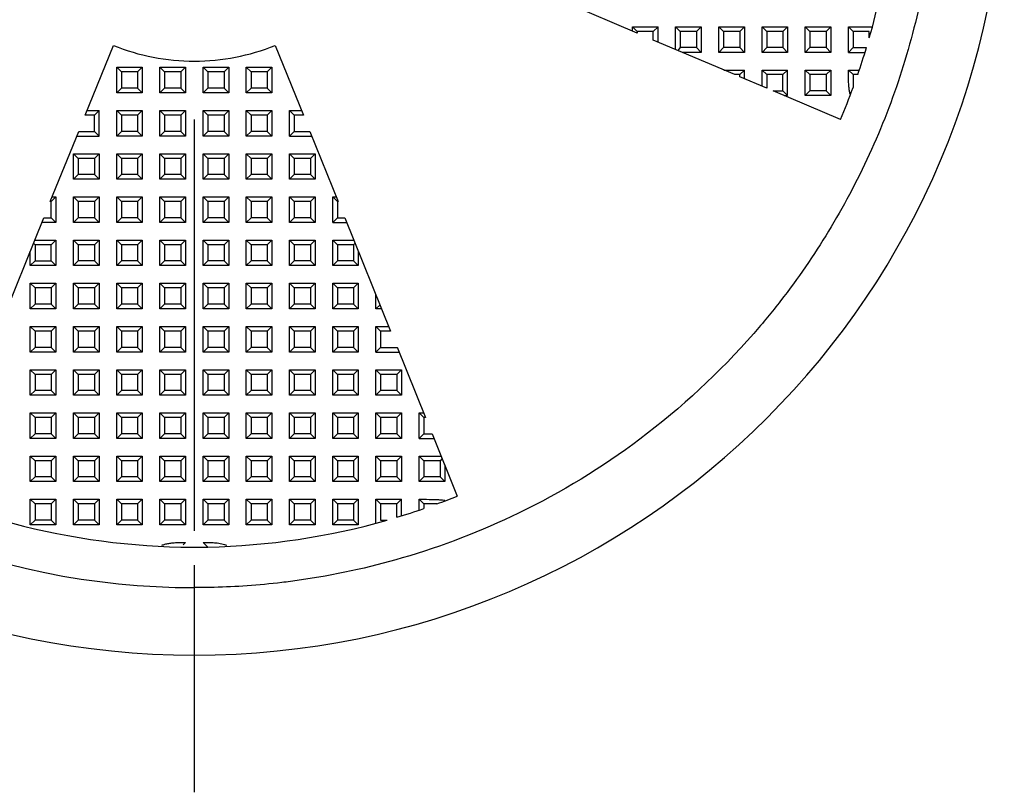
# Model space of a CAD drawing. Header units: millimetres. Extents: x 3 to 137, y 3 to 105.
# Tile 5 of 16: x 51 to 70, y 39 to 54. Entities that reach past the tile are written whole.
import ezdxf

# ---------------------------------------------------------------- set-up
doc = ezdxf.new("R2010")
doc.units = ezdxf.units.MM
doc.header["$LTSCALE"] = 0.5
doc.linetypes.add('SLD-Center', pattern=[19.05, 15.24, -1.27, 1.27, -1.27])
doc.linetypes.add('SLD-Solid', pattern=[0])
doc.layers.add('CENTER', color=40, linetype='SLD-Center')
doc.layers.add('DIMENSIONS', color=140, linetype='SLD-Solid', lineweight=25)
doc.styles.add('SLDTEXTSTYLE0', font='VERDANA.TTF')
doc.dimstyles.new('SLDDIMSTYLE0', dxfattribs={"dimtxt": 1.079004, "dimasz": 1.651, "dimexe": 0, "dimexo": 0.0625, "dimgap": 0.269751, "dimtad": 0, "dimtih": 1, "dimtoh": 1, "dimrnd": 1e-09, "dimzin": 4, "dimdsep": 46, "dimtxsty": 'SLDTEXTSTYLE0', "dimsah": 1, "dimcen": 0, "dimadec": 0, "dimazin": 1, "dimtfac": 1, "dimtofl": 0, "dimtmove": 0, "dimatfit": 3, "dimfxl": 0, "dimfrac": 2, "dimtolj": 1, "dimtzin": 12, "dimarcsym": 0})

# ---------------------------------------------------------------- blocks, each defined once
blk = doc.blocks.new('_D')
at = {"layer": 'DIMENSIONS'}
for p, q in [((41.116, 76.73), (40.754, 76.73)), ((40.754, 76.73), (40.754, 75.015)), ((44.323, 76.73), (44.685, 76.73)), ((44.685, 76.73), (44.685, 75.015)), ((48.312, 76.73), (45.137, 76.73)), ((50.091, 71.049), (48.312, 76.73)), ((40.754, 75.015), (41.116, 75.015)), ((44.685, 75.015), (44.323, 75.015))]:
    blk.add_line(p, q, dxfattribs=at)
blk.add_arc((54.572, 56.735), 15, 92.4241, 113.4243, dxfattribs=at)
blk.add_solid([(50.091, 71.049), (49.84, 72.701), (49.355, 72.549)], dxfattribs=at)
at = {"layer": 'DIMENSIONS', "char_height": 1.0583, "attachment_point": 1, "style": 'SLDTEXTSTYLE0'}
for s, insert in [('%%c', (40.302, 78.315)), ('30.0', (41.931, 78.315)), ('1.18', (41.116, 76.359))]:
    blk.add_mtext(s, dxfattribs=dict(at, insert=insert))
blk = doc.blocks.new('SW_CENTERMARKSYMBOL_0')
at = {"layer": 'CENTER', "color": 0}
blk.add_line((0, -5.08), (0, -17.54), dxfattribs=at)

msp = doc.modelspace()

# ---------------------------------------------------------------- linework, layer by layer
for p, q in [((62.772, 53.254), (61.472, 53.806)), ((62.685, 53.371), (63.159, 53.371)), ((62.685, 53.291), (62.685, 53.371)), ((62.685, 53.371), (62.772, 53.285)), ((62.772, 53.285), (62.772, 53.254)), ((63.072, 53.285), (62.772, 53.285)), ((63.159, 53.371), (63.072, 53.285)), ((63.072, 53.126), (63.072, 53.285)), ((63.159, 53.09), (63.159, 53.371)), ((63.485, 53.371), (63.959, 53.371)), ((63.485, 52.951), (63.485, 53.371)), ((63.485, 53.371), (63.572, 53.285)), ((63.872, 53.285), (63.572, 53.285)), ((63.572, 53.285), (63.572, 52.985)), ((63.959, 53.371), (63.872, 53.285)), ((63.872, 53.285), (63.872, 52.985)), ((63.959, 53.371), (63.959, 52.898)), ((64.285, 53.371), (64.759, 53.371)), ((64.285, 52.898), (64.285, 53.371)), ((64.372, 53.285), (64.285, 53.371)), ((64.372, 53.285), (64.372, 52.985)), ((64.672, 53.285), (64.372, 53.285)), ((64.759, 53.371), (64.672, 53.285)), ((64.672, 53.285), (64.672, 52.985)), ((64.759, 53.371), (64.759, 52.898)), ((65.085, 53.371), (65.559, 53.371)), ((65.085, 52.898), (65.085, 53.371)), ((65.172, 53.285), (65.085, 53.371)), ((65.172, 53.285), (65.172, 52.985)), ((65.472, 53.285), (65.172, 53.285)), ((65.559, 53.371), (65.472, 53.285)), ((65.472, 53.285), (65.472, 52.985)), ((65.559, 53.371), (65.559, 52.898)), ((65.885, 53.371), (66.359, 53.371)), ((65.885, 52.898), (65.885, 53.371)), ((65.885, 53.371), (65.972, 53.285)), ((65.972, 53.285), (65.972, 52.985)), ((66.272, 53.285), (65.972, 53.285)), ((66.359, 53.371), (66.272, 53.285)), ((66.272, 53.285), (66.272, 52.985)), ((66.359, 53.371), (66.359, 52.898)), ((66.685, 53.371), (67.129, 53.371)), ((66.685, 52.898), (66.685, 53.371)), ((66.772, 53.285), (66.685, 53.371)), ((66.772, 53.285), (66.772, 52.985)), ((67.072, 53.285), (66.772, 53.285)), ((67.072, 53.164), (67.072, 53.285)), ((64.584, 52.485), (63.072, 53.126)), ((52.552, 51.735), (53.073, 53.026)), ((56.07, 53.026), (56.592, 51.735)), ((63.572, 52.985), (63.523, 52.935)), ((63.872, 52.985), (63.572, 52.985)), ((63.959, 52.898), (63.61, 52.898)), ((63.959, 52.898), (63.872, 52.985)), ((64.372, 52.985), (64.285, 52.898)), ((64.759, 52.898), (64.285, 52.898)), ((64.672, 52.985), (64.372, 52.985)), ((64.759, 52.898), (64.672, 52.985)), ((65.172, 52.985), (65.085, 52.898)), ((65.559, 52.898), (65.085, 52.898)), ((65.472, 52.985), (65.172, 52.985)), ((65.559, 52.898), (65.472, 52.985)), ((65.972, 52.985), (65.885, 52.898)), ((66.359, 52.898), (65.885, 52.898)), ((66.272, 52.985), (65.972, 52.985)), ((66.359, 52.898), (66.272, 52.985)), ((66.772, 52.985), (66.685, 52.898)), ((66.685, 52.898), (66.993, 52.898)), ((66.772, 52.985), (67.019, 52.985)), ((53.135, 52.148), (53.135, 52.621)), ((53.135, 52.621), (53.609, 52.621)), ((53.222, 52.535), (53.135, 52.621)), ((53.222, 52.535), (53.222, 52.235)), ((53.522, 52.535), (53.222, 52.535)), ((53.609, 52.621), (53.522, 52.535)), ((53.522, 52.535), (53.522, 52.235)), ((53.609, 52.621), (53.609, 52.148)), ((53.935, 52.621), (54.409, 52.621)), ((53.935, 52.148), (53.935, 52.621)), ((54.022, 52.535), (53.935, 52.621)), ((54.322, 52.535), (54.022, 52.535)), ((54.022, 52.535), (54.022, 52.235)), ((54.409, 52.621), (54.322, 52.535)), ((54.322, 52.535), (54.322, 52.235)), ((54.409, 52.621), (54.409, 52.148)), ((54.735, 52.148), (54.735, 52.621)), ((54.735, 52.621), (55.209, 52.621)), ((54.822, 52.535), (54.735, 52.621)), ((55.122, 52.535), (54.822, 52.535)), ((54.822, 52.535), (54.822, 52.235)), ((55.209, 52.621), (55.122, 52.535)), ((55.122, 52.535), (55.122, 52.235)), ((55.209, 52.621), (55.209, 52.148)), ((55.535, 52.621), (56.009, 52.621)), ((55.535, 52.148), (55.535, 52.621)), ((55.622, 52.535), (55.535, 52.621)), ((55.622, 52.535), (55.622, 52.235)), ((55.922, 52.535), (55.622, 52.535)), ((56.009, 52.621), (55.922, 52.535)), ((55.922, 52.535), (55.922, 52.235)), ((56.009, 52.621), (56.009, 52.148)), ((64.38, 52.571), (64.759, 52.571)), ((64.759, 52.571), (64.672, 52.485)), ((64.759, 52.411), (64.759, 52.571)), ((65.085, 52.571), (65.559, 52.571)), ((65.085, 52.272), (65.085, 52.571)), ((65.085, 52.571), (65.172, 52.485)), ((65.559, 52.571), (65.472, 52.485)), ((65.559, 52.098), (65.559, 52.571)), ((65.885, 52.571), (66.359, 52.571)), ((65.885, 52.098), (65.885, 52.571)), ((65.972, 52.485), (65.885, 52.571)), ((66.359, 52.571), (66.272, 52.485)), ((66.359, 52.571), (66.359, 52.098)), ((66.685, 52.571), (66.887, 52.571)), ((66.685, 52.571), (66.772, 52.485)), ((64.672, 52.485), (64.584, 52.485)), ((64.672, 52.447), (64.672, 52.485)), ((65.172, 52.235), (64.672, 52.447)), ((65.172, 52.485), (65.172, 52.235)), ((65.472, 52.485), (65.172, 52.485)), ((65.472, 52.185), (65.472, 52.485)), ((66.272, 52.485), (65.972, 52.485)), ((65.972, 52.485), (65.972, 52.185)), ((66.272, 52.485), (66.272, 52.185)), ((66.772, 52.485), (66.772, 52.245)), ((66.858, 52.485), (66.772, 52.485)), ((53.222, 52.235), (53.135, 52.148)), ((53.522, 52.235), (53.222, 52.235)), ((53.522, 52.235), (53.609, 52.148)), ((54.022, 52.235), (53.935, 52.148)), ((54.322, 52.235), (54.022, 52.235)), ((54.409, 52.148), (54.322, 52.235)), ((54.822, 52.235), (54.735, 52.148)), ((55.122, 52.235), (54.822, 52.235)), ((55.122, 52.235), (55.209, 52.148)), ((55.622, 52.235), (55.535, 52.148)), ((55.922, 52.235), (55.622, 52.235)), ((56.009, 52.148), (55.922, 52.235)), ((65.291, 52.185), (65.472, 52.185)), ((66.538, 51.655), (65.291, 52.185)), ((65.472, 52.185), (65.559, 52.098)), ((65.972, 52.185), (65.885, 52.098)), ((66.272, 52.185), (65.972, 52.185)), ((66.359, 52.098), (66.272, 52.185)), ((53.609, 52.148), (53.135, 52.148)), ((54.409, 52.148), (53.935, 52.148)), ((55.209, 52.148), (54.735, 52.148)), ((56.009, 52.148), (55.535, 52.148)), ((65.495, 52.098), (65.559, 52.098)), ((66.359, 52.098), (65.885, 52.098)), ((52.587, 51.821), (52.809, 51.821)), ((52.809, 51.821), (52.722, 51.735)), ((52.809, 51.348), (52.809, 51.821)), ((53.135, 51.348), (53.135, 51.821)), ((53.135, 51.821), (53.609, 51.821)), ((53.222, 51.735), (53.135, 51.821)), ((53.609, 51.821), (53.522, 51.735)), ((53.609, 51.821), (53.609, 51.348)), ((53.935, 51.348), (53.935, 51.821)), ((53.935, 51.821), (54.409, 51.821)), ((54.022, 51.735), (53.935, 51.821)), ((54.409, 51.821), (54.322, 51.735)), ((54.409, 51.821), (54.409, 51.348)), ((54.735, 51.821), (55.209, 51.821)), ((54.735, 51.348), (54.735, 51.821)), ((54.822, 51.735), (54.735, 51.821)), ((55.209, 51.821), (55.122, 51.735)), ((55.209, 51.821), (55.209, 51.348)), ((55.535, 51.348), (55.535, 51.821)), ((55.535, 51.821), (56.009, 51.821)), ((55.622, 51.735), (55.535, 51.821)), ((56.009, 51.821), (55.922, 51.735)), ((56.009, 51.821), (56.009, 51.348)), ((56.335, 51.821), (56.557, 51.821)), ((56.335, 51.348), (56.335, 51.821)), ((56.335, 51.821), (56.422, 51.735)), ((52.722, 51.735), (52.552, 51.735)), ((52.722, 51.435), (52.722, 51.735)), ((53.522, 51.735), (53.222, 51.735)), ((53.222, 51.735), (53.222, 51.435)), ((53.522, 51.735), (53.522, 51.435)), ((54.022, 51.735), (54.022, 51.435)), ((54.322, 51.735), (54.022, 51.735)), ((54.322, 51.735), (54.322, 51.435)), ((54.822, 51.735), (54.822, 51.435)), ((55.122, 51.735), (54.822, 51.735)), ((55.122, 51.735), (55.122, 51.435)), ((55.922, 51.735), (55.622, 51.735)), ((55.622, 51.735), (55.622, 51.435)), ((55.922, 51.735), (55.922, 51.435)), ((56.422, 51.735), (56.422, 51.435)), ((56.592, 51.735), (56.422, 51.735)), ((51.905, 50.135), (52.431, 51.435)), ((52.431, 51.435), (52.722, 51.435)), ((52.722, 51.435), (52.809, 51.348)), ((53.222, 51.435), (53.135, 51.348)), ((53.522, 51.435), (53.222, 51.435)), ((53.522, 51.435), (53.609, 51.348)), ((54.022, 51.435), (53.935, 51.348)), ((54.322, 51.435), (54.022, 51.435)), ((54.322, 51.435), (54.409, 51.348)), ((54.822, 51.435), (54.735, 51.348)), ((55.122, 51.435), (54.822, 51.435)), ((55.209, 51.348), (55.122, 51.435)), ((55.622, 51.435), (55.535, 51.348)), ((55.922, 51.435), (55.622, 51.435)), ((55.922, 51.435), (56.009, 51.348)), ((56.422, 51.435), (56.335, 51.348)), ((56.422, 51.435), (56.713, 51.435)), ((56.713, 51.435), (57.238, 50.135)), ((52.396, 51.348), (52.809, 51.348)), ((53.609, 51.348), (53.135, 51.348)), ((54.409, 51.348), (53.935, 51.348)), ((55.209, 51.348), (54.735, 51.348)), ((56.009, 51.348), (55.535, 51.348)), ((56.335, 51.348), (56.748, 51.348)), ((52.335, 50.548), (52.335, 51.021)), ((52.335, 51.021), (52.809, 51.021)), ((52.422, 50.935), (52.335, 51.021)), ((52.722, 50.935), (52.422, 50.935)), ((52.422, 50.935), (52.422, 50.635)), ((52.809, 51.021), (52.722, 50.935)), ((52.722, 50.935), (52.722, 50.635)), ((52.809, 51.021), (52.809, 50.548)), ((53.135, 50.548), (53.135, 51.021)), ((53.135, 51.021), (53.609, 51.021)), ((53.222, 50.935), (53.135, 51.021)), ((53.522, 50.935), (53.222, 50.935)), ((53.222, 50.935), (53.222, 50.635)), ((53.609, 51.021), (53.522, 50.935)), ((53.522, 50.935), (53.522, 50.635)), ((53.609, 51.021), (53.609, 50.548)), ((53.935, 50.548), (53.935, 51.021)), ((53.935, 51.021), (54.409, 51.021)), ((54.022, 50.935), (53.935, 51.021)), ((54.322, 50.935), (54.022, 50.935)), ((54.022, 50.935), (54.022, 50.635)), ((54.409, 51.021), (54.322, 50.935)), ((54.322, 50.935), (54.322, 50.635)), ((54.409, 51.021), (54.409, 50.548)), ((54.735, 50.548), (54.735, 51.021)), ((54.735, 51.021), (55.209, 51.021)), ((54.822, 50.935), (54.735, 51.021)), ((55.122, 50.935), (54.822, 50.935)), ((54.822, 50.935), (54.822, 50.635)), ((55.209, 51.021), (55.122, 50.935)), ((55.122, 50.935), (55.122, 50.635)), ((55.209, 51.021), (55.209, 50.548)), ((55.535, 50.548), (55.535, 51.021)), ((55.535, 51.021), (56.009, 51.021)), ((55.622, 50.935), (55.535, 51.021)), ((55.622, 50.935), (55.622, 50.635)), ((55.922, 50.935), (55.622, 50.935)), ((56.009, 51.021), (55.922, 50.935)), ((55.922, 50.935), (55.922, 50.635)), ((56.009, 51.021), (56.009, 50.548)), ((56.335, 50.548), (56.335, 51.021)), ((56.335, 51.021), (56.809, 51.021)), ((56.422, 50.935), (56.335, 51.021)), ((56.422, 50.935), (56.422, 50.635)), ((56.722, 50.935), (56.422, 50.935)), ((56.809, 51.021), (56.722, 50.935)), ((56.722, 50.935), (56.722, 50.635)), ((56.809, 51.021), (56.809, 50.548)), ((52.422, 50.635), (52.335, 50.548)), ((52.809, 50.548), (52.335, 50.548)), ((52.722, 50.635), (52.422, 50.635)), ((52.722, 50.635), (52.809, 50.548)), ((53.222, 50.635), (53.135, 50.548)), ((53.609, 50.548), (53.135, 50.548)), ((53.522, 50.635), (53.222, 50.635)), ((53.522, 50.635), (53.609, 50.548)), ((54.022, 50.635), (53.935, 50.548)), ((54.409, 50.548), (53.935, 50.548)), ((54.322, 50.635), (54.022, 50.635)), ((54.322, 50.635), (54.409, 50.548)), ((54.822, 50.635), (54.735, 50.548)), ((55.209, 50.548), (54.735, 50.548)), ((55.122, 50.635), (54.822, 50.635)), ((55.122, 50.635), (55.209, 50.548)), ((55.622, 50.635), (55.535, 50.548)), ((56.009, 50.548), (55.535, 50.548)), ((55.922, 50.635), (55.622, 50.635)), ((55.922, 50.635), (56.009, 50.548)), ((56.422, 50.635), (56.335, 50.548)), ((56.809, 50.548), (56.335, 50.548)), ((56.722, 50.635), (56.422, 50.635)), ((56.722, 50.635), (56.809, 50.548)), ((52.009, 50.221), (51.922, 50.135)), ((51.94, 50.221), (52.009, 50.221)), ((52.009, 50.221), (52.009, 49.748)), ((52.335, 49.748), (52.335, 50.221)), ((52.335, 50.221), (52.809, 50.221)), ((52.422, 50.135), (52.335, 50.221)), ((52.809, 50.221), (52.722, 50.135)), ((52.809, 50.221), (52.809, 49.748)), ((53.135, 49.748), (53.135, 50.221)), ((53.135, 50.221), (53.609, 50.221)), ((53.222, 50.135), (53.135, 50.221)), ((53.609, 50.221), (53.522, 50.135)), ((53.609, 50.221), (53.609, 49.748)), ((53.935, 49.748), (53.935, 50.221)), ((53.935, 50.221), (54.409, 50.221)), ((54.022, 50.135), (53.935, 50.221)), ((54.409, 50.221), (54.322, 50.135)), ((54.409, 50.221), (54.409, 49.748)), ((54.735, 50.221), (55.209, 50.221)), ((54.735, 49.748), (54.735, 50.221)), ((54.822, 50.135), (54.735, 50.221)), ((55.209, 50.221), (55.122, 50.135)), ((55.209, 50.221), (55.209, 49.748)), ((55.535, 50.221), (56.009, 50.221)), ((55.535, 49.748), (55.535, 50.221)), ((55.622, 50.135), (55.535, 50.221)), ((56.009, 50.221), (55.922, 50.135)), ((56.009, 50.221), (56.009, 49.748)), ((56.335, 49.748), (56.335, 50.221)), ((56.335, 50.221), (56.809, 50.221)), ((56.422, 50.135), (56.335, 50.221)), ((56.809, 50.221), (56.722, 50.135)), ((56.809, 50.221), (56.809, 49.748)), ((57.135, 50.221), (57.203, 50.221)), ((57.135, 49.748), (57.135, 50.221)), ((57.135, 50.221), (57.222, 50.135)), ((51.922, 50.135), (51.905, 50.135)), ((51.922, 49.835), (51.922, 50.135)), ((52.722, 50.135), (52.422, 50.135)), ((52.422, 50.135), (52.422, 49.835)), ((52.722, 50.135), (52.722, 49.835)), ((53.522, 50.135), (53.222, 50.135)), ((53.222, 50.135), (53.222, 49.835)), ((53.522, 50.135), (53.522, 49.835)), ((54.322, 50.135), (54.022, 50.135)), ((54.022, 50.135), (54.022, 49.835)), ((54.322, 50.135), (54.322, 49.835)), ((54.822, 50.135), (54.822, 49.835)), ((55.122, 50.135), (54.822, 50.135)), ((55.122, 50.135), (55.122, 49.835)), ((55.622, 50.135), (55.622, 49.835)), ((55.922, 50.135), (55.622, 50.135)), ((55.922, 50.135), (55.922, 49.835)), ((56.422, 50.135), (56.422, 49.835)), ((56.722, 50.135), (56.422, 50.135)), ((56.722, 50.135), (56.722, 49.835)), ((57.222, 50.135), (57.222, 49.835)), ((57.238, 50.135), (57.222, 50.135)), ((50.936, 47.735), (51.784, 49.835)), ((51.784, 49.835), (51.922, 49.835)), ((51.922, 49.835), (52.009, 49.748)), ((52.422, 49.835), (52.335, 49.748)), ((52.722, 49.835), (52.422, 49.835)), ((52.722, 49.835), (52.809, 49.748)), ((53.222, 49.835), (53.135, 49.748)), ((53.522, 49.835), (53.222, 49.835)), ((53.522, 49.835), (53.609, 49.748)), ((54.022, 49.835), (53.935, 49.748)), ((54.322, 49.835), (54.022, 49.835)), ((54.322, 49.835), (54.409, 49.748)), ((54.822, 49.835), (54.735, 49.748)), ((55.122, 49.835), (54.822, 49.835)), ((55.209, 49.748), (55.122, 49.835)), ((55.622, 49.835), (55.535, 49.748)), ((55.922, 49.835), (55.622, 49.835)), ((56.009, 49.748), (55.922, 49.835)), ((56.422, 49.835), (56.335, 49.748)), ((56.722, 49.835), (56.422, 49.835)), ((56.722, 49.835), (56.809, 49.748)), ((57.222, 49.835), (57.135, 49.748)), ((57.222, 49.835), (57.36, 49.835)), ((57.36, 49.835), (58.208, 47.735)), ((52.009, 49.748), (51.749, 49.748)), ((52.809, 49.748), (52.335, 49.748)), ((53.609, 49.748), (53.135, 49.748)), ((54.409, 49.748), (53.935, 49.748)), ((55.209, 49.748), (54.735, 49.748)), ((56.009, 49.748), (55.535, 49.748)), ((56.809, 49.748), (56.335, 49.748)), ((57.135, 49.748), (57.395, 49.748)), ((51.617, 49.421), (52.009, 49.421)), ((52.009, 49.421), (51.922, 49.335)), ((52.009, 49.421), (52.009, 48.948)), ((52.335, 48.948), (52.335, 49.421)), ((52.335, 49.421), (52.809, 49.421)), ((52.422, 49.335), (52.335, 49.421)), ((52.809, 49.421), (52.722, 49.335)), ((52.809, 49.421), (52.809, 48.948)), ((53.135, 48.948), (53.135, 49.421)), ((53.135, 49.421), (53.609, 49.421)), ((53.222, 49.335), (53.135, 49.421)), ((53.609, 49.421), (53.522, 49.335)), ((53.609, 49.421), (53.609, 48.948)), ((53.935, 48.948), (53.935, 49.421)), ((53.935, 49.421), (54.409, 49.421)), ((54.022, 49.335), (53.935, 49.421)), ((54.409, 49.421), (54.322, 49.335)), ((54.409, 49.421), (54.409, 48.948)), ((54.735, 48.948), (54.735, 49.421)), ((54.735, 49.421), (55.209, 49.421)), ((54.822, 49.335), (54.735, 49.421)), ((55.209, 49.421), (55.122, 49.335)), ((55.209, 49.421), (55.209, 48.948)), ((55.535, 48.948), (55.535, 49.421)), ((55.535, 49.421), (56.009, 49.421)), ((55.622, 49.335), (55.535, 49.421)), ((56.009, 49.421), (55.922, 49.335)), ((56.009, 49.421), (56.009, 48.948)), ((56.335, 49.421), (56.809, 49.421)), ((56.335, 48.948), (56.335, 49.421)), ((56.422, 49.335), (56.335, 49.421)), ((56.809, 49.421), (56.722, 49.335)), ((56.809, 49.421), (56.809, 48.948)), ((57.135, 49.421), (57.527, 49.421)), ((57.135, 48.948), (57.135, 49.421)), ((57.222, 49.335), (57.135, 49.421)), ((51.622, 49.335), (51.594, 49.363)), ((51.922, 49.335), (51.622, 49.335)), ((51.622, 49.335), (51.622, 49.035)), ((51.922, 49.035), (51.922, 49.335)), ((52.722, 49.335), (52.422, 49.335)), ((52.422, 49.335), (52.422, 49.035)), ((52.722, 49.335), (52.722, 49.035)), ((53.222, 49.335), (53.222, 49.035)), ((53.522, 49.335), (53.222, 49.335)), ((53.522, 49.335), (53.522, 49.035)), ((54.322, 49.335), (54.022, 49.335)), ((54.022, 49.335), (54.022, 49.035)), ((54.322, 49.335), (54.322, 49.035)), ((54.822, 49.335), (54.822, 49.035)), ((55.122, 49.335), (54.822, 49.335)), ((55.122, 49.335), (55.122, 49.035)), ((55.922, 49.335), (55.622, 49.335)), ((55.622, 49.335), (55.622, 49.035)), ((55.922, 49.335), (55.922, 49.035)), ((56.722, 49.335), (56.422, 49.335)), ((56.422, 49.335), (56.422, 49.035)), ((56.722, 49.335), (56.722, 49.035)), ((57.222, 49.335), (57.222, 49.035)), ((57.522, 49.335), (57.222, 49.335)), ((57.55, 49.363), (57.522, 49.335)), ((57.522, 49.335), (57.522, 49.035)), ((51.535, 48.948), (51.535, 49.219)), ((57.609, 49.219), (57.609, 48.948)), ((51.622, 49.035), (51.535, 48.948)), ((52.009, 48.948), (51.535, 48.948)), ((51.622, 49.035), (51.922, 49.035)), ((51.922, 49.035), (52.009, 48.948)), ((52.422, 49.035), (52.335, 48.948)), ((52.809, 48.948), (52.335, 48.948)), ((52.722, 49.035), (52.422, 49.035)), ((52.722, 49.035), (52.809, 48.948)), ((53.222, 49.035), (53.135, 48.948)), ((53.609, 48.948), (53.135, 48.948)), ((53.522, 49.035), (53.222, 49.035)), ((53.522, 49.035), (53.609, 48.948)), ((54.022, 49.035), (53.935, 48.948)), ((54.409, 48.948), (53.935, 48.948)), ((54.322, 49.035), (54.022, 49.035)), ((54.322, 49.035), (54.409, 48.948)), ((54.822, 49.035), (54.735, 48.948)), ((55.209, 48.948), (54.735, 48.948)), ((55.122, 49.035), (54.822, 49.035)), ((55.122, 49.035), (55.209, 48.948)), ((55.622, 49.035), (55.535, 48.948)), ((56.009, 48.948), (55.535, 48.948)), ((55.922, 49.035), (55.622, 49.035)), ((55.922, 49.035), (56.009, 48.948)), ((56.422, 49.035), (56.335, 48.948)), ((56.809, 48.948), (56.335, 48.948)), ((56.722, 49.035), (56.422, 49.035)), ((56.809, 48.948), (56.722, 49.035)), ((57.222, 49.035), (57.135, 48.948)), ((57.609, 48.948), (57.135, 48.948)), ((57.522, 49.035), (57.222, 49.035)), ((57.522, 49.035), (57.609, 48.948)), ((51.535, 48.148), (51.535, 48.621)), ((51.535, 48.621), (52.009, 48.621)), ((51.622, 48.535), (51.535, 48.621)), ((51.922, 48.535), (51.622, 48.535)), ((51.622, 48.535), (51.622, 48.235)), ((52.009, 48.621), (51.922, 48.535)), ((51.922, 48.535), (51.922, 48.235)), ((52.009, 48.621), (52.009, 48.148)), ((52.335, 48.148), (52.335, 48.621)), ((52.335, 48.621), (52.809, 48.621)), ((52.422, 48.535), (52.335, 48.621)), ((52.422, 48.535), (52.422, 48.235)), ((52.722, 48.535), (52.422, 48.535)), ((52.809, 48.621), (52.722, 48.535)), ((52.722, 48.535), (52.722, 48.235)), ((52.809, 48.621), (52.809, 48.148)), ((53.135, 48.148), (53.135, 48.621)), ((53.135, 48.621), (53.609, 48.621)), ((53.222, 48.535), (53.135, 48.621)), ((53.522, 48.535), (53.222, 48.535)), ((53.222, 48.535), (53.222, 48.235)), ((53.609, 48.621), (53.522, 48.535)), ((53.522, 48.535), (53.522, 48.235)), ((53.609, 48.621), (53.609, 48.148)), ((53.935, 48.148), (53.935, 48.621)), ((53.935, 48.621), (54.409, 48.621)), ((54.022, 48.535), (53.935, 48.621)), ((54.022, 48.535), (54.022, 48.235)), ((54.322, 48.535), (54.022, 48.535)), ((54.409, 48.621), (54.322, 48.535)), ((54.322, 48.535), (54.322, 48.235)), ((54.409, 48.621), (54.409, 48.148)), ((54.735, 48.148), (54.735, 48.621)), ((54.735, 48.621), (55.209, 48.621)), ((54.822, 48.535), (54.735, 48.621)), ((55.122, 48.535), (54.822, 48.535)), ((54.822, 48.535), (54.822, 48.235)), ((55.209, 48.621), (55.122, 48.535)), ((55.122, 48.535), (55.122, 48.235)), ((55.209, 48.621), (55.209, 48.148)), ((55.535, 48.621), (56.009, 48.621)), ((55.535, 48.148), (55.535, 48.621)), ((55.622, 48.535), (55.535, 48.621)), ((55.622, 48.535), (55.622, 48.235)), ((55.922, 48.535), (55.622, 48.535)), ((56.009, 48.621), (55.922, 48.535)), ((55.922, 48.535), (55.922, 48.235)), ((56.009, 48.621), (56.009, 48.148)), ((56.335, 48.621), (56.809, 48.621)), ((56.335, 48.148), (56.335, 48.621)), ((56.422, 48.535), (56.335, 48.621)), ((56.422, 48.535), (56.422, 48.235)), ((56.722, 48.535), (56.422, 48.535)), ((56.809, 48.621), (56.722, 48.535)), ((56.722, 48.535), (56.722, 48.235)), ((56.809, 48.621), (56.809, 48.148)), ((57.135, 48.621), (57.609, 48.621)), ((57.135, 48.148), (57.135, 48.621)), ((57.222, 48.535), (57.135, 48.621)), ((57.522, 48.535), (57.222, 48.535)), ((57.222, 48.535), (57.222, 48.235)), ((57.609, 48.621), (57.522, 48.535)), ((57.522, 48.535), (57.522, 48.235)), ((57.609, 48.621), (57.609, 48.148)), ((57.935, 48.148), (57.935, 48.41)), ((51.622, 48.235), (51.535, 48.148)), ((52.009, 48.148), (51.535, 48.148)), ((51.922, 48.235), (51.622, 48.235)), ((51.922, 48.235), (52.009, 48.148)), ((52.422, 48.235), (52.335, 48.148)), ((52.809, 48.148), (52.335, 48.148)), ((52.722, 48.235), (52.422, 48.235)), ((52.722, 48.235), (52.809, 48.148)), ((53.222, 48.235), (53.135, 48.148)), ((53.609, 48.148), (53.135, 48.148)), ((53.522, 48.235), (53.222, 48.235)), ((53.522, 48.235), (53.609, 48.148)), ((54.022, 48.235), (53.935, 48.148)), ((54.409, 48.148), (53.935, 48.148)), ((54.322, 48.235), (54.022, 48.235)), ((54.322, 48.235), (54.409, 48.148)), ((54.822, 48.235), (54.735, 48.148)), ((55.209, 48.148), (54.735, 48.148)), ((55.122, 48.235), (54.822, 48.235)), ((55.122, 48.235), (55.209, 48.148)), ((55.622, 48.235), (55.535, 48.148)), ((56.009, 48.148), (55.535, 48.148)), ((55.922, 48.235), (55.622, 48.235)), ((56.009, 48.148), (55.922, 48.235)), ((56.422, 48.235), (56.335, 48.148)), ((56.809, 48.148), (56.335, 48.148)), ((56.722, 48.235), (56.422, 48.235)), ((56.809, 48.148), (56.722, 48.235)), ((57.222, 48.235), (57.135, 48.148)), ((57.609, 48.148), (57.135, 48.148)), ((57.522, 48.235), (57.222, 48.235)), ((57.609, 48.148), (57.522, 48.235)), ((58.011, 48.223), (57.935, 48.148)), ((58.041, 48.148), (57.935, 48.148)), ((51.535, 47.348), (51.535, 47.821)), ((51.535, 47.821), (52.009, 47.821)), ((51.622, 47.735), (51.535, 47.821)), ((52.009, 47.821), (51.922, 47.735)), ((52.009, 47.821), (52.009, 47.348)), ((52.335, 47.348), (52.335, 47.821)), ((52.335, 47.821), (52.809, 47.821)), ((52.422, 47.735), (52.335, 47.821)), ((52.809, 47.821), (52.722, 47.735)), ((52.809, 47.821), (52.809, 47.348)), ((53.135, 47.348), (53.135, 47.821)), ((53.135, 47.821), (53.609, 47.821)), ((53.222, 47.735), (53.135, 47.821)), ((53.609, 47.821), (53.522, 47.735)), ((53.609, 47.821), (53.609, 47.348)), ((53.935, 47.348), (53.935, 47.821)), ((53.935, 47.821), (54.409, 47.821)), ((54.022, 47.735), (53.935, 47.821)), ((54.409, 47.821), (54.322, 47.735)), ((54.409, 47.821), (54.409, 47.348)), ((54.735, 47.348), (54.735, 47.821)), ((54.735, 47.821), (55.209, 47.821)), ((54.822, 47.735), (54.735, 47.821)), ((55.209, 47.821), (55.122, 47.735)), ((55.209, 47.821), (55.209, 47.348)), ((55.535, 47.348), (55.535, 47.821)), ((55.535, 47.821), (56.009, 47.821)), ((55.622, 47.735), (55.535, 47.821)), ((56.009, 47.821), (55.922, 47.735)), ((56.009, 47.821), (56.009, 47.348)), ((56.335, 47.348), (56.335, 47.821)), ((56.335, 47.821), (56.809, 47.821)), ((56.422, 47.735), (56.335, 47.821)), ((56.809, 47.821), (56.722, 47.735)), ((56.809, 47.821), (56.809, 47.348)), ((57.135, 47.348), (57.135, 47.821)), ((57.135, 47.821), (57.609, 47.821)), ((57.222, 47.735), (57.135, 47.821)), ((57.609, 47.821), (57.522, 47.735)), ((57.609, 47.821), (57.609, 47.348)), ((57.935, 47.821), (58.173, 47.821)), ((57.935, 47.348), (57.935, 47.821)), ((57.935, 47.821), (58.022, 47.735)), ((51.922, 47.735), (51.622, 47.735)), ((51.622, 47.735), (51.622, 47.435)), ((51.922, 47.735), (51.922, 47.435)), ((52.422, 47.735), (52.422, 47.435)), ((52.722, 47.735), (52.422, 47.735)), ((52.722, 47.735), (52.722, 47.435)), ((53.222, 47.735), (53.222, 47.435)), ((53.522, 47.735), (53.222, 47.735)), ((53.522, 47.735), (53.522, 47.435)), ((54.022, 47.735), (54.022, 47.435)), ((54.322, 47.735), (54.022, 47.735)), ((54.322, 47.735), (54.322, 47.435)), ((54.822, 47.735), (54.822, 47.435)), ((55.122, 47.735), (54.822, 47.735)), ((55.122, 47.735), (55.122, 47.435)), ((55.622, 47.735), (55.622, 47.435)), ((55.922, 47.735), (55.622, 47.735)), ((55.922, 47.735), (55.922, 47.435)), ((56.422, 47.735), (56.422, 47.435)), ((56.722, 47.735), (56.422, 47.735)), ((56.722, 47.735), (56.722, 47.435)), ((57.222, 47.735), (57.222, 47.435)), ((57.522, 47.735), (57.222, 47.735)), ((57.522, 47.735), (57.522, 47.435)), ((58.022, 47.735), (58.022, 47.435)), ((58.208, 47.735), (58.022, 47.735)), ((51.622, 47.435), (51.535, 47.348)), ((51.922, 47.435), (51.622, 47.435)), ((51.922, 47.435), (52.009, 47.348)), ((52.422, 47.435), (52.335, 47.348)), ((52.722, 47.435), (52.422, 47.435)), ((52.722, 47.435), (52.809, 47.348)), ((53.222, 47.435), (53.135, 47.348)), ((53.522, 47.435), (53.222, 47.435)), ((53.522, 47.435), (53.609, 47.348)), ((54.022, 47.435), (53.935, 47.348)), ((54.322, 47.435), (54.022, 47.435)), ((54.322, 47.435), (54.409, 47.348)), ((54.822, 47.435), (54.735, 47.348)), ((55.122, 47.435), (54.822, 47.435)), ((55.122, 47.435), (55.209, 47.348)), ((55.622, 47.435), (55.535, 47.348)), ((55.922, 47.435), (55.622, 47.435)), ((55.922, 47.435), (56.009, 47.348)), ((56.422, 47.435), (56.335, 47.348)), ((56.722, 47.435), (56.422, 47.435)), ((56.722, 47.435), (56.809, 47.348)), ((57.222, 47.435), (57.135, 47.348)), ((57.522, 47.435), (57.222, 47.435)), ((57.522, 47.435), (57.609, 47.348)), ((58.022, 47.435), (57.935, 47.348)), ((58.022, 47.435), (58.327, 47.435)), ((58.329, 47.436), (58.855, 46.135)), ((52.009, 47.348), (51.535, 47.348)), ((52.809, 47.348), (52.335, 47.348)), ((53.609, 47.348), (53.135, 47.348)), ((54.409, 47.348), (53.935, 47.348)), ((55.209, 47.348), (54.735, 47.348)), ((56.009, 47.348), (55.535, 47.348)), ((56.809, 47.348), (56.335, 47.348)), ((57.609, 47.348), (57.135, 47.348)), ((57.935, 47.348), (58.364, 47.348)), ((51.535, 46.548), (51.535, 47.021)), ((51.535, 47.021), (52.009, 47.021)), ((51.622, 46.935), (51.535, 47.021)), ((51.622, 46.935), (51.622, 46.635)), ((51.922, 46.935), (51.622, 46.935)), ((52.009, 47.021), (51.922, 46.935)), ((51.922, 46.935), (51.922, 46.635)), ((52.009, 47.021), (52.009, 46.548)), ((52.335, 46.548), (52.335, 47.021)), ((52.335, 47.021), (52.809, 47.021)), ((52.422, 46.935), (52.335, 47.021)), ((52.422, 46.935), (52.422, 46.635)), ((52.722, 46.935), (52.422, 46.935)), ((52.809, 47.021), (52.722, 46.935)), ((52.722, 46.935), (52.722, 46.635)), ((52.809, 47.021), (52.809, 46.548)), ((53.135, 46.548), (53.135, 47.021)), ((53.135, 47.021), (53.609, 47.021)), ((53.222, 46.935), (53.135, 47.021)), ((53.522, 46.935), (53.222, 46.935)), ((53.222, 46.935), (53.222, 46.635)), ((53.609, 47.021), (53.522, 46.935)), ((53.522, 46.935), (53.522, 46.635)), ((53.609, 47.021), (53.609, 46.548)), ((53.935, 46.548), (53.935, 47.021)), ((53.935, 47.021), (54.409, 47.021)), ((54.022, 46.935), (53.935, 47.021)), ((54.322, 46.935), (54.022, 46.935)), ((54.022, 46.935), (54.022, 46.635)), ((54.409, 47.021), (54.322, 46.935)), ((54.322, 46.935), (54.322, 46.635)), ((54.409, 47.021), (54.409, 46.548)), ((54.735, 47.021), (55.209, 47.021)), ((54.735, 46.548), (54.735, 47.021)), ((54.822, 46.935), (54.735, 47.021)), ((54.822, 46.935), (54.822, 46.635)), ((55.122, 46.935), (54.822, 46.935)), ((55.209, 47.021), (55.122, 46.935)), ((55.122, 46.935), (55.122, 46.635)), ((55.209, 47.021), (55.209, 46.548)), ((55.535, 47.021), (56.009, 47.021)), ((55.535, 46.548), (55.535, 47.021)), ((55.622, 46.935), (55.535, 47.021)), ((55.622, 46.935), (55.622, 46.635)), ((55.922, 46.935), (55.622, 46.935)), ((56.009, 47.021), (55.922, 46.935)), ((55.922, 46.935), (55.922, 46.635)), ((56.009, 47.021), (56.009, 46.548)), ((56.335, 47.021), (56.809, 47.021)), ((56.335, 46.548), (56.335, 47.021)), ((56.422, 46.935), (56.335, 47.021)), ((56.422, 46.935), (56.422, 46.635)), ((56.722, 46.935), (56.422, 46.935)), ((56.809, 47.021), (56.722, 46.935)), ((56.722, 46.935), (56.722, 46.635)), ((56.809, 47.021), (56.809, 46.548)), ((57.135, 46.548), (57.135, 47.021)), ((57.135, 47.021), (57.609, 47.021)), ((57.222, 46.935), (57.135, 47.021)), ((57.222, 46.935), (57.222, 46.635)), ((57.522, 46.935), (57.222, 46.935)), ((57.609, 47.021), (57.522, 46.935)), ((57.522, 46.935), (57.522, 46.635)), ((57.609, 47.021), (57.609, 46.548)), ((57.935, 46.548), (57.935, 47.021)), ((57.935, 47.021), (58.409, 47.021)), ((58.022, 46.935), (57.935, 47.021)), ((58.322, 46.935), (58.022, 46.935)), ((58.022, 46.935), (58.022, 46.635)), ((58.409, 47.021), (58.322, 46.935)), ((58.322, 46.935), (58.322, 46.635)), ((58.409, 47.021), (58.409, 46.548)), ((51.622, 46.635), (51.535, 46.548)), ((52.009, 46.548), (51.535, 46.548)), ((51.922, 46.635), (51.622, 46.635)), ((51.922, 46.635), (52.009, 46.548)), ((52.422, 46.635), (52.335, 46.548)), ((52.809, 46.548), (52.335, 46.548)), ((52.722, 46.635), (52.422, 46.635)), ((52.722, 46.635), (52.809, 46.548)), ((53.222, 46.635), (53.135, 46.548)), ((53.609, 46.548), (53.135, 46.548)), ((53.522, 46.635), (53.222, 46.635)), ((53.522, 46.635), (53.609, 46.548)), ((54.022, 46.635), (53.935, 46.548)), ((54.409, 46.548), (53.935, 46.548)), ((54.322, 46.635), (54.022, 46.635)), ((54.322, 46.635), (54.409, 46.548)), ((54.822, 46.635), (54.735, 46.548)), ((55.209, 46.548), (54.735, 46.548)), ((55.122, 46.635), (54.822, 46.635)), ((55.209, 46.548), (55.122, 46.635)), ((55.622, 46.635), (55.535, 46.548)), ((56.009, 46.548), (55.535, 46.548)), ((55.922, 46.635), (55.622, 46.635)), ((56.009, 46.548), (55.922, 46.635)), ((56.422, 46.635), (56.335, 46.548)), ((56.809, 46.548), (56.335, 46.548)), ((56.722, 46.635), (56.422, 46.635)), ((56.809, 46.548), (56.722, 46.635)), ((57.222, 46.635), (57.135, 46.548)), ((57.609, 46.548), (57.135, 46.548)), ((57.522, 46.635), (57.222, 46.635)), ((57.522, 46.635), (57.609, 46.548)), ((58.022, 46.635), (57.935, 46.548)), ((58.409, 46.548), (57.935, 46.548)), ((58.322, 46.635), (58.022, 46.635)), ((58.322, 46.635), (58.409, 46.548)), ((51.535, 45.748), (51.535, 46.221)), ((51.535, 46.221), (52.009, 46.221)), ((51.622, 46.135), (51.535, 46.221)), ((51.622, 46.135), (51.622, 45.835)), ((51.922, 46.135), (51.622, 46.135)), ((52.009, 46.221), (51.922, 46.135)), ((51.922, 46.135), (51.922, 45.835)), ((52.009, 46.221), (52.009, 45.748)), ((52.335, 45.748), (52.335, 46.221)), ((52.335, 46.221), (52.809, 46.221)), ((52.422, 46.135), (52.335, 46.221)), ((52.422, 46.135), (52.422, 45.835)), ((52.722, 46.135), (52.422, 46.135)), ((52.809, 46.221), (52.722, 46.135)), ((52.722, 46.135), (52.722, 45.835)), ((52.809, 46.221), (52.809, 45.748)), ((53.135, 45.748), (53.135, 46.221)), ((53.135, 46.221), (53.609, 46.221)), ((53.222, 46.135), (53.135, 46.221)), ((53.222, 46.135), (53.222, 45.835)), ((53.522, 46.135), (53.222, 46.135)), ((53.609, 46.221), (53.522, 46.135)), ((53.522, 46.135), (53.522, 45.835)), ((53.609, 46.221), (53.609, 45.748)), ((53.935, 45.748), (53.935, 46.221)), ((53.935, 46.221), (54.409, 46.221)), ((54.022, 46.135), (53.935, 46.221)), ((54.022, 46.135), (54.022, 45.835)), ((54.322, 46.135), (54.022, 46.135)), ((54.409, 46.221), (54.322, 46.135)), ((54.322, 46.135), (54.322, 45.835)), ((54.409, 46.221), (54.409, 45.748)), ((54.735, 45.748), (54.735, 46.221)), ((54.735, 46.221), (55.209, 46.221)), ((54.822, 46.135), (54.735, 46.221)), ((55.122, 46.135), (54.822, 46.135)), ((54.822, 46.135), (54.822, 45.835)), ((55.209, 46.221), (55.122, 46.135)), ((55.122, 46.135), (55.122, 45.835)), ((55.209, 46.221), (55.209, 45.748)), ((55.535, 45.748), (55.535, 46.221)), ((55.535, 46.221), (56.009, 46.221)), ((55.622, 46.135), (55.535, 46.221)), ((55.622, 46.135), (55.622, 45.835)), ((55.922, 46.135), (55.622, 46.135)), ((56.009, 46.221), (55.922, 46.135)), ((55.922, 46.135), (55.922, 45.835)), ((56.009, 46.221), (56.009, 45.748)), ((56.335, 45.748), (56.335, 46.221)), ((56.335, 46.221), (56.809, 46.221)), ((56.422, 46.135), (56.335, 46.221)), ((56.422, 46.135), (56.422, 45.835)), ((56.722, 46.135), (56.422, 46.135)), ((56.809, 46.221), (56.722, 46.135)), ((56.722, 46.135), (56.722, 45.835)), ((56.809, 46.221), (56.809, 45.748)), ((57.135, 46.221), (57.609, 46.221)), ((57.135, 45.748), (57.135, 46.221)), ((57.222, 46.135), (57.135, 46.221)), ((57.522, 46.135), (57.222, 46.135)), ((57.222, 46.135), (57.222, 45.835)), ((57.609, 46.221), (57.522, 46.135)), ((57.522, 46.135), (57.522, 45.835)), ((57.609, 46.221), (57.609, 45.748)), ((57.935, 46.221), (58.409, 46.221)), ((57.935, 45.748), (57.935, 46.221)), ((58.022, 46.135), (57.935, 46.221)), ((58.322, 46.135), (58.022, 46.135)), ((58.022, 46.135), (58.022, 45.835)), ((58.409, 46.221), (58.322, 46.135)), ((58.322, 46.135), (58.322, 45.835)), ((58.409, 46.221), (58.409, 45.748)), ((58.735, 46.221), (58.82, 46.221)), ((58.735, 45.748), (58.735, 46.221)), ((58.735, 46.221), (58.822, 46.135)), ((58.822, 46.135), (58.822, 45.835)), ((58.855, 46.135), (58.822, 46.135)), ((51.622, 45.835), (51.535, 45.748)), ((51.922, 45.835), (51.622, 45.835)), ((51.922, 45.835), (52.009, 45.748)), ((52.422, 45.835), (52.335, 45.748)), ((52.722, 45.835), (52.422, 45.835)), ((52.722, 45.835), (52.809, 45.748)), ((53.222, 45.835), (53.135, 45.748)), ((53.522, 45.835), (53.222, 45.835)), ((53.522, 45.835), (53.609, 45.748)), ((54.022, 45.835), (53.935, 45.748)), ((54.322, 45.835), (54.022, 45.835)), ((54.322, 45.835), (54.409, 45.748)), ((54.822, 45.835), (54.735, 45.748)), ((55.122, 45.835), (54.822, 45.835)), ((55.122, 45.835), (55.209, 45.748)), ((55.622, 45.835), (55.535, 45.748)), ((55.922, 45.835), (55.622, 45.835)), ((55.922, 45.835), (56.009, 45.748)), ((56.422, 45.835), (56.335, 45.748)), ((56.722, 45.835), (56.422, 45.835)), ((56.722, 45.835), (56.809, 45.748)), ((57.222, 45.835), (57.135, 45.748)), ((57.522, 45.835), (57.222, 45.835)), ((57.609, 45.748), (57.522, 45.835)), ((58.022, 45.835), (57.935, 45.748)), ((58.322, 45.835), (58.022, 45.835)), ((58.409, 45.748), (58.322, 45.835)), ((58.822, 45.835), (58.735, 45.748)), ((58.822, 45.835), (58.976, 45.835)), ((58.976, 45.835), (59.442, 44.681)), ((52.009, 45.748), (51.535, 45.748)), ((52.809, 45.748), (52.335, 45.748)), ((53.609, 45.748), (53.135, 45.748)), ((54.409, 45.748), (53.935, 45.748)), ((55.209, 45.748), (54.735, 45.748)), ((56.009, 45.748), (55.535, 45.748)), ((56.809, 45.748), (56.335, 45.748)), ((57.609, 45.748), (57.135, 45.748)), ((58.409, 45.748), (57.935, 45.748)), ((58.735, 45.748), (59.011, 45.748)), ((51.535, 44.948), (51.535, 45.421)), ((51.535, 45.421), (52.009, 45.421)), ((51.622, 45.335), (51.535, 45.421)), ((52.009, 45.421), (51.922, 45.335)), ((52.009, 45.421), (52.009, 44.948)), ((52.335, 44.948), (52.335, 45.421)), ((52.335, 45.421), (52.809, 45.421)), ((52.422, 45.335), (52.335, 45.421)), ((52.809, 45.421), (52.722, 45.335)), ((52.809, 45.421), (52.809, 44.948)), ((53.135, 44.948), (53.135, 45.421)), ((53.135, 45.421), (53.609, 45.421)), ((53.222, 45.335), (53.135, 45.421)), ((53.609, 45.421), (53.522, 45.335)), ((53.609, 45.421), (53.609, 44.948)), ((53.935, 44.948), (53.935, 45.421)), ((53.935, 45.421), (54.409, 45.421)), ((54.022, 45.335), (53.935, 45.421)), ((54.409, 45.421), (54.322, 45.335)), ((54.409, 45.421), (54.409, 44.948)), ((54.735, 45.421), (55.209, 45.421)), ((54.735, 44.948), (54.735, 45.421)), ((54.822, 45.335), (54.735, 45.421)), ((55.209, 45.421), (55.122, 45.335)), ((55.209, 45.421), (55.209, 44.948)), ((55.535, 44.948), (55.535, 45.421)), ((55.535, 45.421), (56.009, 45.421)), ((55.622, 45.335), (55.535, 45.421)), ((56.009, 45.421), (55.922, 45.335)), ((56.009, 45.421), (56.009, 44.948)), ((56.335, 45.421), (56.809, 45.421)), ((56.335, 44.948), (56.335, 45.421)), ((56.422, 45.335), (56.335, 45.421)), ((56.809, 45.421), (56.722, 45.335)), ((56.809, 45.421), (56.809, 44.948)), ((57.135, 44.948), (57.135, 45.421)), ((57.135, 45.421), (57.609, 45.421)), ((57.222, 45.335), (57.135, 45.421)), ((57.609, 45.421), (57.522, 45.335)), ((57.609, 45.421), (57.609, 44.948)), ((57.935, 45.421), (58.409, 45.421)), ((57.935, 44.948), (57.935, 45.421)), ((58.022, 45.335), (57.935, 45.421)), ((58.409, 45.421), (58.322, 45.335)), ((58.409, 45.421), (58.409, 44.948)), ((58.735, 45.421), (59.143, 45.421)), ((58.735, 44.948), (58.735, 45.421)), ((58.822, 45.335), (58.735, 45.421)), ((51.922, 45.335), (51.622, 45.335)), ((51.622, 45.335), (51.622, 45.035)), ((51.922, 45.335), (51.922, 45.035)), ((52.422, 45.335), (52.422, 45.035)), ((52.722, 45.335), (52.422, 45.335)), ((52.722, 45.335), (52.722, 45.035)), ((53.522, 45.335), (53.222, 45.335)), ((53.222, 45.335), (53.222, 45.035)), ((53.522, 45.335), (53.522, 45.035)), ((54.322, 45.335), (54.022, 45.335)), ((54.022, 45.335), (54.022, 45.035)), ((54.322, 45.335), (54.322, 45.035)), ((54.822, 45.335), (54.822, 45.035)), ((55.122, 45.335), (54.822, 45.335)), ((55.122, 45.335), (55.122, 45.035)), ((55.922, 45.335), (55.622, 45.335)), ((55.622, 45.335), (55.622, 45.035)), ((55.922, 45.335), (55.922, 45.035)), ((56.422, 45.335), (56.422, 45.035)), ((56.722, 45.335), (56.422, 45.335)), ((56.722, 45.335), (56.722, 45.035)), ((57.522, 45.335), (57.222, 45.335)), ((57.222, 45.335), (57.222, 45.035)), ((57.522, 45.335), (57.522, 45.035)), ((58.022, 45.335), (58.022, 45.035)), ((58.322, 45.335), (58.022, 45.335)), ((58.322, 45.335), (58.322, 45.035)), ((58.822, 45.335), (58.822, 45.035)), ((59.122, 45.335), (58.822, 45.335)), ((59.162, 45.374), (59.122, 45.335)), ((59.122, 45.335), (59.122, 45.035)), ((59.209, 45.259), (59.209, 44.948)), ((51.622, 45.035), (51.535, 44.948)), ((52.009, 44.948), (51.535, 44.948)), ((51.922, 45.035), (51.622, 45.035)), ((51.922, 45.035), (52.009, 44.948)), ((52.422, 45.035), (52.335, 44.948)), ((52.809, 44.948), (52.335, 44.948)), ((52.722, 45.035), (52.422, 45.035)), ((52.722, 45.035), (52.809, 44.948)), ((53.222, 45.035), (53.135, 44.948)), ((53.609, 44.948), (53.135, 44.948)), ((53.522, 45.035), (53.222, 45.035)), ((53.522, 45.035), (53.609, 44.948)), ((54.022, 45.035), (53.935, 44.948)), ((54.409, 44.948), (53.935, 44.948)), ((54.322, 45.035), (54.022, 45.035)), ((54.322, 45.035), (54.409, 44.948)), ((54.822, 45.035), (54.735, 44.948)), ((55.209, 44.948), (54.735, 44.948)), ((55.122, 45.035), (54.822, 45.035)), ((55.209, 44.948), (55.122, 45.035)), ((55.622, 45.035), (55.535, 44.948)), ((56.009, 44.948), (55.535, 44.948)), ((55.922, 45.035), (55.622, 45.035)), ((55.922, 45.035), (56.009, 44.948)), ((56.422, 45.035), (56.335, 44.948)), ((56.809, 44.948), (56.335, 44.948)), ((56.722, 45.035), (56.422, 45.035)), ((56.809, 44.948), (56.722, 45.035)), ((57.222, 45.035), (57.135, 44.948)), ((57.609, 44.948), (57.135, 44.948)), ((57.522, 45.035), (57.222, 45.035)), ((57.522, 45.035), (57.609, 44.948)), ((58.022, 45.035), (57.935, 44.948)), ((58.409, 44.948), (57.935, 44.948)), ((58.322, 45.035), (58.022, 45.035)), ((58.409, 44.948), (58.322, 45.035)), ((58.822, 45.035), (58.735, 44.948)), ((59.209, 44.948), (58.735, 44.948)), ((59.122, 45.035), (58.822, 45.035)), ((59.122, 45.035), (59.209, 44.948)), ((51.535, 44.148), (51.535, 44.621)), ((51.535, 44.621), (52.009, 44.621)), ((51.622, 44.535), (51.535, 44.621)), ((51.922, 44.535), (51.622, 44.535)), ((51.622, 44.535), (51.622, 44.235)), ((52.009, 44.621), (51.922, 44.535)), ((51.922, 44.535), (51.922, 44.235)), ((52.009, 44.621), (52.009, 44.148)), ((52.335, 44.148), (52.335, 44.621)), ((52.335, 44.621), (52.809, 44.621)), ((52.422, 44.535), (52.335, 44.621)), ((52.722, 44.535), (52.422, 44.535)), ((52.422, 44.535), (52.422, 44.235)), ((52.809, 44.621), (52.722, 44.535)), ((52.722, 44.535), (52.722, 44.235)), ((52.809, 44.621), (52.809, 44.148)), ((53.135, 44.148), (53.135, 44.621)), ((53.135, 44.621), (53.609, 44.621)), ((53.222, 44.535), (53.135, 44.621)), ((53.222, 44.535), (53.222, 44.235)), ((53.522, 44.535), (53.222, 44.535)), ((53.609, 44.621), (53.522, 44.535)), ((53.522, 44.535), (53.522, 44.235)), ((53.609, 44.621), (53.609, 44.148)), ((53.935, 44.148), (53.935, 44.621)), ((53.935, 44.621), (54.409, 44.621)), ((54.022, 44.535), (53.935, 44.621)), ((54.322, 44.535), (54.022, 44.535)), ((54.022, 44.535), (54.022, 44.235)), ((54.409, 44.621), (54.322, 44.535)), ((54.322, 44.535), (54.322, 44.235)), ((54.409, 44.621), (54.409, 44.148)), ((54.735, 44.148), (54.735, 44.621)), ((54.735, 44.621), (55.209, 44.621)), ((54.822, 44.535), (54.735, 44.621)), ((55.122, 44.535), (54.822, 44.535)), ((54.822, 44.535), (54.822, 44.235)), ((55.209, 44.621), (55.122, 44.535)), ((55.122, 44.535), (55.122, 44.235)), ((55.209, 44.621), (55.209, 44.148)), ((55.535, 44.621), (56.009, 44.621)), ((55.535, 44.148), (55.535, 44.621)), ((55.622, 44.535), (55.535, 44.621)), ((55.922, 44.535), (55.622, 44.535)), ((55.622, 44.535), (55.622, 44.235)), ((56.009, 44.621), (55.922, 44.535)), ((55.922, 44.535), (55.922, 44.235)), ((56.009, 44.621), (56.009, 44.148)), ((56.335, 44.621), (56.809, 44.621)), ((56.335, 44.148), (56.335, 44.621)), ((56.422, 44.535), (56.335, 44.621)), ((56.422, 44.535), (56.422, 44.235)), ((56.722, 44.535), (56.422, 44.535)), ((56.809, 44.621), (56.722, 44.535)), ((56.722, 44.535), (56.722, 44.235)), ((56.809, 44.621), (56.809, 44.148)), ((57.135, 44.148), (57.135, 44.621)), ((57.135, 44.621), (57.609, 44.621)), ((57.222, 44.535), (57.135, 44.621)), ((57.522, 44.535), (57.222, 44.535)), ((57.222, 44.535), (57.222, 44.235)), ((57.609, 44.621), (57.522, 44.535)), ((57.522, 44.535), (57.522, 44.235)), ((57.609, 44.621), (57.609, 44.148)), ((57.935, 44.621), (58.409, 44.621)), ((57.935, 44.177), (57.935, 44.621)), ((57.935, 44.621), (58.022, 44.535)), ((58.022, 44.535), (58.022, 44.235)), ((58.322, 44.535), (58.022, 44.535)), ((58.409, 44.621), (58.322, 44.535)), ((58.322, 44.287), (58.322, 44.535)), ((58.409, 44.314), (58.409, 44.621)), ((58.735, 44.419), (58.735, 44.621)), ((58.735, 44.621), (58.822, 44.535)), ((58.822, 44.535), (58.822, 44.449)), ((59.062, 44.535), (58.822, 44.535)), ((51.622, 44.235), (51.535, 44.148)), ((52.009, 44.148), (51.535, 44.148)), ((51.922, 44.235), (51.622, 44.235)), ((51.922, 44.235), (52.009, 44.148)), ((52.422, 44.235), (52.335, 44.148)), ((52.809, 44.148), (52.335, 44.148)), ((52.722, 44.235), (52.422, 44.235)), ((52.722, 44.235), (52.809, 44.148)), ((53.222, 44.235), (53.135, 44.148)), ((53.609, 44.148), (53.135, 44.148)), ((53.522, 44.235), (53.222, 44.235)), ((53.522, 44.235), (53.609, 44.148)), ((54.022, 44.235), (53.935, 44.148)), ((54.409, 44.148), (53.935, 44.148)), ((54.322, 44.235), (54.022, 44.235)), ((54.322, 44.235), (54.409, 44.148)), ((54.822, 44.235), (54.735, 44.148)), ((55.209, 44.148), (54.735, 44.148)), ((55.122, 44.235), (54.822, 44.235)), ((55.122, 44.235), (55.209, 44.148)), ((55.622, 44.235), (55.535, 44.148)), ((56.009, 44.148), (55.535, 44.148)), ((55.922, 44.235), (55.622, 44.235)), ((56.009, 44.148), (55.922, 44.235)), ((56.422, 44.235), (56.335, 44.148)), ((56.809, 44.148), (56.335, 44.148)), ((56.722, 44.235), (56.422, 44.235)), ((56.809, 44.148), (56.722, 44.235)), ((57.222, 44.235), (57.135, 44.148)), ((57.609, 44.148), (57.135, 44.148)), ((57.522, 44.235), (57.222, 44.235)), ((57.522, 44.235), (57.609, 44.148)), ((58.022, 44.235), (58.143, 44.235)), ((54.409, 43.821), (54.363, 43.776)), ((54.735, 43.821), (54.821, 43.736)), ((54.572, 42.985), (54.572, 41.735))]:
    msp.add_line(p, q)
for radius, start, end in [(15, 90, 270), (15, 270, 90), (13.75, 90, 270), (13, 344.0576, 358.9061), (4, 248, 270), (4, 270, 292), (13, 340.9179, 343.2341), (13, 337, 339.7948), (13, 290.2052, 292), (13, 286.7659, 289.0821), (13, 254.0576, 268.9061), (13, 271.0942, 285.9424), (13, 268.9061, 270), (13, 270, 271.0942)]:
    msp.add_arc((54.572, 56.735), radius, start, end)
for points, knots in [([(54.572, 70.485), (54.68, 70.484), (54.897, 70.482), (55.222, 70.47), (55.547, 70.451), (55.871, 70.425), (56.194, 70.39), (56.519, 70.348), (56.947, 70.282), (57.586, 70.159), (58.907, 69.823), (60.755, 69.099), (62.676, 67.912), (64.267, 66.547), (65.597, 65.041), (66.657, 63.387), (67.426, 61.711), (67.85, 60.382), (68.092, 59.285), (68.269, 58.159), (68.339, 57.018), (68.304, 55.879), (68.199, 54.744), (67.987, 53.629), (67.679, 52.55), (67.311, 51.507), (66.746, 50.277), (66.052, 49.134), (65.435, 48.293), (64.493, 47.149), (62.944, 45.71), (60.706, 44.345), (58.553, 43.516), (57.052, 43.191), (56.086, 43.064), (55.56, 43.015), (55.02, 42.988), (54.694, 42.985), (54.572, 42.985)], [0, 0, 0, 0, 0.007534, 0.015068, 0.022603, 0.030137, 0.037671, 0.045205, 0.052906, 0.067747, 0.090398, 0.147613, 0.204829, 0.246519, 0.292916, 0.344018, 0.382426, 0.420823, 0.44067, 0.460436, 0.500019, 0.519866, 0.539633, 0.579215, 0.598465, 0.617641, 0.656037, 0.692273, 0.710364, 0.728511, 0.795206, 0.856107, 0.909635, 0.954804, 0.962435, 0.977346, 0.991527, 1, 1, 1, 1]), ([(66.717, 52.122), (66.713, 52.143), (66.703, 52.188), (66.694, 52.26), (66.688, 52.343), (66.686, 52.447), (66.685, 52.525), (66.685, 52.571)], [0, 0, 0, 0, 0.142896, 0.303328, 0.481854, 0.694554, 1, 1, 1, 1]), ([(58.735, 44.621), (58.796, 44.621), (58.902, 44.621), (59.034, 44.618), (59.131, 44.612), (59.183, 44.608), (59.209, 44.605)], [0, 0, 0, 0, 0.387566, 0.6661285, 0.8378609, 1, 1, 1, 1]), ([(53.969, 43.77), (53.989, 43.777), (54.031, 43.793), (54.1, 43.806), (54.181, 43.816), (54.285, 43.821), (54.363, 43.821), (54.409, 43.821)], [0, 0, 0, 0, 0.141164, 0.299817, 0.477523, 0.69121, 1, 1, 1, 1]), ([(54.735, 43.821), (54.781, 43.821), (54.858, 43.821), (54.974, 43.816), (55.077, 43.803), (55.144, 43.781), (55.175, 43.77)], [0, 0, 0, 0, 0.30684, 0.522595, 0.780964, 1, 1, 1, 1])]:
    msp.add_open_spline(points, degree=3, knots=knots)

# ---------------------------------------------------------------- block references
at = {"layer": 'CENTER'}
msp.add_blockref('SW_CENTERMARKSYMBOL_0', (54.572, 56.735), dxfattribs=at)

# ---------------------------------------------------------------- dimensions: what is measured, and where the dimension line sits
at = {"layer": 'DIMENSIONS'}
dim = msp.add_diameter_dim_2p(p1=(59.053, 42.42), p2=(50.091, 71.049), dimstyle='SLDDIMSTYLE0', dxfattribs=at)
dim.commit()
dim.dimension.update_dxf_attribs({"geometry": '_D', "text_midpoint": (42.72, 76.73), "dimtype": 163})

doc.saveas('drawing.dxf')
